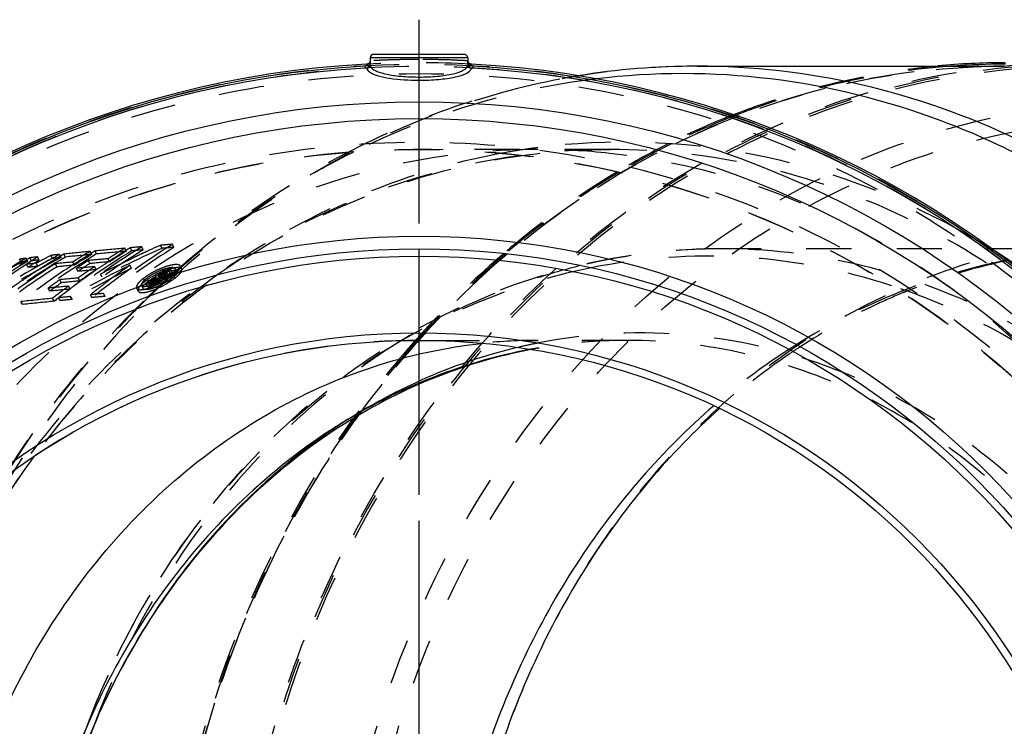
# Model space of a CAD drawing. Header units: millimetres. Extents: x 319 to 681, y 354 to 646.
# Tile 7 of 8: x 402 to 544, y 544 to 646. Entities that reach past the tile are written whole.
import ezdxf

# ---------------------------------------------------------------- set-up
doc = ezdxf.new("R2010")
doc.units = ezdxf.units.MM
doc.header["$LTSCALE"] = 65.185185
doc.linetypes.add('CENTER', pattern=[0.6, 0.375, -0.075, 0.075, -0.075])
doc.linetypes.add('HIDDEN', pattern=[0.2, 0.1, -0.1])
for name, color, linetype in [('FLAECHEN', 7, 'CONTINUOUS'), ('KOERPER', 7, 'CONTINUOUS'), ('KONST.EL_MIT_GEO', 7, 'CONTINUOUS'), ('L1', 7, 'CONTINUOUS')]:
    doc.layers.add(name, color=color, linetype=linetype)

msp = doc.modelspace()

# ---------------------------------------------------------------- linework, layer by layer
at = {"layer": 'FLAECHEN', "color": 2, "linetype": 'CENTER'}
msp.add_line((459.79, 499.4), (459.79, 604.9), dxfattribs=at)
at = {"layer": 'KOERPER', "color": 7, "linetype": 'Continuous'}
for p, q in [((452.76, 640.63), (452.74, 640.17)), ((466.81, 640.63), (466.84, 640.17)), ((499.86, 639.4), (544.14, 639.4)), ((544.12, 639.9), (544.29, 639.9))]:
    msp.add_line(p, q, dxfattribs=at)
at = {"layer": 'KOERPER', "color": 2, "linetype": 'CENTER'}
msp.add_line((459.79, 499.4), (459.79, 639.27), dxfattribs=at)
at = {"layer": 'KOERPER', "color": 8, "linetype": 'HIDDEN'}
for p, q in [((487.33, 627.4), (459.79, 627.4)), ((459.27, 599.91), (459.5, 600.17)), ((489.79, 599.9), (476.94, 599.9))]:
    msp.add_line(p, q, dxfattribs=at)
at = {"layer": 'KOERPER', "color": 7, "linetype": 'Continuous'}
msp.add_arc((544.3, 534.35), 105.55, 90.094, 95.2965, dxfattribs=at)
at = {"layer": 'KOERPER', "color": 8, "linetype": 'HIDDEN'}
for centre, radius, start, end in [((546.28, 527.68), 112.54, 111.8453, 116.6662), ((545.65, 529.2), 110.9, 111.4743, 111.8337), ((459.79, 499.4), 128, 180, 121.0428), ((476.93, 531.22), 96.18, 83.8367, 89.9971), ((547.49, 525.26), 115.25, 116.6651, 120.8956), ((550.65, 520.28), 121.14, 120.966, 130.462), ((555.29, 514.9), 128.24, 130.4819, 137.1656), ((557.55, 512.77), 131.34, 137.1527, 138.2869), ((459.79, 499.4), 100.5, 89.9999, 270), ((560.78, 510.01), 135.6, 138.4725, 144.2473), ((476.95, 524.36), 75.54, 90.0072, 96.013), ((562.94, 508.42), 138.28, 144.2365, 144.5083)]:
    msp.add_arc(centre, radius, start, end, dxfattribs=at)
for points, knots in [([(505.05, 632.39), (507.43, 633.33), (516.98, 636.71), (527.01, 638.75), (534.55, 639.45)], [0, 0, 0, 0, 0.251966, 1, 1, 1, 1]), ([(476.94, 627.4), (469.68, 627.4), (455.03, 625.73), (434.02, 618.32), (414.7, 606.32), (397.83, 590.24), (384.03, 570.71), (373.79, 548.49), (367.5, 524.42), (366.09, 507.75), (366.09, 499.4)], [0, 0, 0, 0, 0.116061, 0.233554, 0.353645, 0.477048, 0.603941, 0.733974, 0.866355, 1, 1, 1, 1]), ([(587.69, 504.9), (587.4, 512.52), (585.66, 527.67), (579.58, 549.53), (570.22, 569.81), (557.87, 587.87), (542.91, 603.12), (525.8, 615.06), (507.09, 623.29), (493.87, 626.13), (487.26, 626.84)], [0, 0, 0, 0, 0.133179, 0.265042, 0.394727, 0.521571, 0.645249, 0.765829, 0.883794, 1, 1, 1, 1]), ([(462.01, 599.88), (463.13, 599.88), (468.1, 599.91), (473.08, 599.9), (476.94, 599.9)], [0, 0, 0, 0, 0.224994, 1, 1, 1, 1]), ([(422.61, 499.4), (422.61, 515.39), (427.29, 547.12), (441.33, 576.04), (450.36, 588.71)], [0, 0, 0, 0, 0.506943, 1, 1, 1, 1])]:
    msp.add_open_spline(points, degree=3, knots=knots, dxfattribs=at)
at = {"layer": 'KOERPER', "color": 7, "linetype": 'Continuous'}
msp.add_open_spline([(389.9, 499.4), (389.9, 511.67), (392.85, 530.16), (402.45, 552.47), (412.15, 567.37), (424.08, 579.96), (437.84, 589.83), (452.96, 596.61), (463.67, 598.92), (469.03, 599.48)], degree=3, knots=[0, 0, 0, 0, 0.26437, 0.39433, 0.521441, 0.645309, 0.765965, 0.883889, 1, 1, 1, 1], dxfattribs=at)
at = {"layer": 'KONST.EL_MIT_GEO', "color": 7, "linetype": 'Continuous'}
for p, q in [((452.76, 640.17), (452.72, 639.55)), ((452.74, 640.17), (452.76, 640.17)), ((452.76, 640.63), (466.81, 640.63)), ((466.31, 641.1), (453.26, 641.1)), ((466.86, 639.55), (466.82, 640.17)), ((466.82, 640.17), (466.84, 640.17)), ((452.23, 639.7), (452.23, 639.58)), ((452.23, 639.58), (452.71, 639.55)), ((452.35, 639.71), (452.27, 639.7)), ((466.87, 639.55), (466.86, 639.55)), ((467.35, 639.58), (466.87, 639.55)), ((467.15, 639.74), (467.07, 639.78)), ((467.35, 639.58), (467.35, 639.7)), ((544.29, 639.7), (544.14, 639.7)), ((412.97, 544.5), (412.9, 544.3))]:
    msp.add_line(p, q, dxfattribs=at)
at = {"layer": 'KONST.EL_MIT_GEO', "color": 8, "linetype": 'HIDDEN'}
for p, q in [((417.6, 612.73), (417.39, 613.17)), ((418.4, 612.8), (418.19, 613.24)), ((420.03, 612.94), (419.82, 613.38)), ((422.71, 613.16), (422.51, 613.6)), ((424.47, 613.3), (424.27, 613.74)), ((561.23, 613.1), (503.36, 613.1)), ((402.45, 611.17), (402.21, 611.61)), ((403.42, 611.29), (403.18, 611.73)), ((403.93, 611.36), (403.69, 611.79)), ((405.04, 611.49), (404.8, 611.93)), ((406.95, 611.7), (406.72, 612.14)), ((408.22, 611.84), (407.99, 612.28)), ((408.84, 611.9), (408.61, 612.34)), ((412.62, 612.28), (412.4, 612.72)), ((413.33, 612.34), (413.11, 612.78)), ((415.2, 611.22), (414.98, 611.66)), ((403.37, 610.87), (403.21, 610.85)), ((403.45, 610.42), (403.21, 610.85)), ((404.62, 611.01), (404.3, 610.98)), ((404.86, 611.14), (404.62, 611.01)), ((404.86, 610.58), (404.62, 611.01)), ((405.09, 611.27), (404.86, 611.14)), ((407.61, 610.49), (407.38, 610.93)), ((410.15, 610.75), (409.92, 611.18)), ((410.64, 609.84), (410.41, 610.28)), ((412.35, 610.96), (412.12, 611.4)), ((413.25, 610.09), (413.02, 610.52)), ((413.5, 610.21), (413.28, 610.05)), ((418.35, 610.3), (418.13, 610.73)), ((424.86, 609.83), (424.64, 610.26)), ((425.36, 610.46), (425.44, 610.53)), ((425.59, 610.19), (425.37, 610.62)), ((425.54, 610.43), (425.45, 610.35)), ((483.17, 610.68), (483.09, 610.67)), ((410.9, 608.46), (410.66, 608.89)), ((414.11, 609.02), (413.88, 609.45)), ((420.3, 608.4), (420.07, 608.83)), ((420.79, 608.45), (420.57, 608.88)), ((421.87, 608.9), (422.04, 608.91)), ((422.1, 608.47), (421.87, 608.9)), ((422.25, 608.37), (422.03, 608.79)), ((422.26, 608.49), (422.04, 608.91)), ((422.32, 608.47), (422.1, 608.9)), ((422.39, 609.19), (422.23, 609.17)), ((422.45, 608.74), (422.23, 609.17)), ((422.59, 608.41), (422.36, 608.83)), ((422.54, 609.28), (422.39, 609.19)), ((422.62, 608.76), (422.39, 609.19)), ((422.62, 608.76), (422.45, 608.74)), ((422.68, 609.38), (422.54, 609.28)), ((422.81, 608.71), (422.59, 609.13)), ((423.05, 609.96), (422.98, 609.95)), ((423.2, 609.52), (422.98, 609.95)), ((423.3, 609.99), (423.05, 609.96)), ((423.52, 609.56), (423.2, 609.52)), ((423.38, 609.83), (423.26, 609.75)), ((423.52, 609.56), (423.3, 609.99)), ((424.03, 610.07), (423.69, 610.03)), ((423.91, 609.6), (423.69, 610.03)), ((423.81, 609.07), (423.95, 609.2)), ((423.98, 609.05), (423.86, 608.95)), ((424.12, 608.82), (423.89, 609.25)), ((424.25, 609.64), (423.91, 609.6)), ((423.95, 609.2), (424, 609.25)), ((424.03, 609.1), (423.98, 609.05)), ((424, 609.25), (424.13, 609.37)), ((424.25, 609.64), (424.03, 610.07)), ((424.13, 609.37), (424.23, 609.46)), ((424.23, 609.46), (424.33, 609.55)), ((424.42, 609.45), (424.3, 609.34)), ((424.33, 609.55), (424.41, 609.61)), ((424.63, 608.88), (424.4, 609.31)), ((424.51, 609.52), (424.42, 609.45)), ((406.57, 607), (406.33, 607.42)), ((408.25, 608.21), (408.01, 608.63)), ((409.53, 607.29), (409.29, 607.71)), ((419.08, 607.41), (419.32, 606.99)), ((419.81, 607.8), (420.04, 607.37)), ((420.55, 608.08), (420.47, 608.02)), ((420.7, 607.59), (420.47, 608.02)), ((420.62, 608.14), (420.55, 608.08)), ((420.75, 608.24), (420.62, 608.14)), ((421.2, 607.65), (420.97, 608.07)), ((421.33, 608.36), (421.16, 608.34)), ((421.39, 607.91), (421.16, 608.34)), ((421.56, 607.93), (421.33, 608.36)), ((421.56, 607.93), (421.39, 607.91)), ((421.75, 608.58), (421.67, 608.52)), ((421.9, 608.09), (421.67, 608.52)), ((422.23, 608.13), (422.01, 608.55)), ((422.03, 607.43), (422.12, 607.51)), ((422.1, 608.47), (422.26, 608.49)), ((422.12, 607.51), (422.3, 607.68)), ((422.3, 607.68), (422.39, 607.76)), ((422.39, 607.76), (422.62, 607.98)), ((422.62, 607.98), (422.72, 608.07)), ((423.02, 608.35), (423.11, 608.43)), ((407.24, 605.54), (406.98, 605.96)), ((408.09, 605.63), (407.83, 606.04)), ((409.83, 605.8), (409.58, 606.21)), ((412.69, 606.07), (412.44, 606.48)), ((414.56, 606.24), (414.32, 606.66)), ((420.71, 606.16), (420.76, 606.22)), ((421.15, 606.42), (420.99, 606.28)), ((402.68, 605.07), (402.42, 605.49)), ((459.49, 599.88), (459.43, 599.81)), ((459.64, 600.04), (459.49, 599.88)), ((489.79, 599.9), (489.79, 599.9))]:
    msp.add_line(p, q, dxfattribs=at)
at = {"layer": 'KONST.EL_MIT_GEO', "color": 7, "linetype": 'Continuous'}
for points in [[(452.72, 640.04), (452.68, 639.96), (452.63, 639.89), (452.58, 639.83), (452.51, 639.78), (452.43, 639.74), (452.35, 639.71)], [(467.07, 639.78), (467, 639.83), (466.94, 639.89), (466.9, 639.96), (466.86, 640.04)], [(467.31, 639.7), (467.23, 639.71), (467.15, 639.74)]]:
    msp.add_lwpolyline(points, dxfattribs=at)
at = {"layer": 'KONST.EL_MIT_GEO', "color": 8, "linetype": 'HIDDEN'}
for points in [[(452.74, 640.17), (452.74, 640.12), (452.72, 640.04)], [(466.86, 640.04), (466.84, 640.12), (466.84, 640.17)]]:
    msp.add_lwpolyline(points, dxfattribs=at)
for radius in [140.3, 140, 138.93, 129.07, 128]:
    msp.add_circle((459.79, 499.4), radius, dxfattribs=at)
at = {"layer": 'KONST.EL_MIT_GEO', "color": 7, "linetype": 'Continuous'}
for radius in [134.87, 132.45, 115.5, 113.7, 112.63, 101.57, 100.5]:
    msp.add_circle((459.79, 499.4), radius, dxfattribs=at)
for centre, radius, start, end in [((453.26, 640.6), 0.5, 89.9988, 176.9999), ((466.31, 640.6), 0.5, 3.0001, 90.0012), ((459.79, 499.4), 140.5, 93.0835, 180), ((459.79, 499.4), 140.23, 93.1557, 86.8444), ((459.79, 499.4), 139.94, 93.155, 86.845), ((452.24, 640.22), 0.518, 284.4773, 293.1194), ((467.34, 640.22), 0.52, 249.0996, 257.965), ((467.34, 640.19), 0.495, 257.9158, 266.8813), ((459.79, 499.4), 140.5, 0, 86.9165), ((499.89, 531.94), 107.46, 90.0129, 99.2355), ((544.29, 534.34), 105.35, 90.0822, 94.0688)]:
    msp.add_arc(centre, radius, start, end, dxfattribs=at)
at = {"layer": 'KONST.EL_MIT_GEO', "color": 8, "linetype": 'HIDDEN'}
for centre, radius, start, end in [((459.79, 499.4), 140.5, 86.9315, 93.0685), ((499.94, 531.54), 107.86, 99.2329, 100.049), ((497.92, 533.46), 104.87, 96.9299, 97.8146), ((546.19, 527.84), 112.16, 111.7311, 116.486), ((545.68, 529.07), 110.83, 111.3619, 111.7208), ((489.42, 530.74), 97.73, 98.3723, 100.457), ((489.39, 530.94), 97.53, 97.3514, 98.3719), ((547.51, 525.19), 115.12, 116.4877, 120.7916), ((485.88, 522.28), 106.88, 57.8225, 61.195), ((476.01, -58.51), 674.24, 94.98745, 95.35258), ((473.87, 525.25), 103.38, 121.5206, 125.4712), ((495.72, 450.48), 178.31, 114.1695, 117.2364), ((477.28, 528.82), 100.11, 121.9729, 128.9684), ((477.27, 528.73), 99.7, 121.9772, 128.9735), ((472.08, 523.23), 105.26, 121.3009, 122.849), ((472.37, 524.37), 104.09, 121.3684, 121.7836), ((488.69, -203.89), 820.17, 94.81646, 94.93099), ((495.53, 450.97), 178.27, 114.1815, 114.8616), ((503.41, 527.1), 86, 90.0329, 103.6117), ((464.67, 506.77), 121.64, 120.3633, 126.7818), ((475.56, 483.8), 145.16, 117.7414, 123.649), ((475.59, 483.72), 144.75, 117.7385, 123.6406), ((467.55, 512.82), 115.17, 120.6506, 127.22), ((425.09, 434.17), 178.9, 97.0331, 97.3479), ((470.16, 517.64), 110.45, 120.967, 127.6616), ((453.86, 537.69), 88.98, 123.4597, 124.6958), ((453.78, 535.18), 91.54, 123.1768, 123.4766), ((431.23, 383.83), 229.62, 96.6096, 96.8893), ((473.81, 484.98), 143.28, 117.8151, 118.7638), ((473.81, 485.01), 143.74, 117.8199, 118.558), ((443.69, 272.87), 341.28, 96.0045, 96.2188), ((443.83, 272.51), 341.19, 95.9917, 96.2056), ((467.06, 513.69), 114.67, 120.9348, 121.3758), ((473.16, 523.03), 105.15, 121.3823, 128.2315), ((466.97, 513.83), 114.5, 120.6418, 120.9348), ((457.41, 139.53), 475.32, 95.4331, 95.8919), ((457.52, 139.15), 475.26, 95.4212, 95.8792), ((469.23, 517.78), 110.65, 120.9034, 122.4155), ((469.78, 518.32), 110.16, 121.705, 122.8508), ((469.23, 517.72), 110.21, 120.9062, 122.4183), ((469.58, 518.65), 109.77, 121.3061, 121.7046), ((475.33, -57.47), 671.85, 95.15304, 95.39789), ((469.48, 518.82), 109.58, 120.9558, 121.3061), ((476.09, -58.94), 674.21, 94.97625, 95.34078), ((495.98, 450.02), 179.32, 115.5425, 117.248), ((473.87, 525.17), 102.96, 121.5244, 125.4752), ((472.77, 523.74), 104.83, 122.1364, 123.6641), ((472.08, 523.15), 104.84, 121.3043, 122.8526), ((472.49, 524.18), 104.3, 121.7836, 122.1354), ((488.74, -204.37), 820.19, 94.80555, 94.91989), ((495.78, 450.44), 178.86, 115.2017, 115.542), ((495.71, 450.59), 178.7, 114.9931, 115.2017), ((495.66, 450.69), 178.58, 114.8615, 114.993), ((554.32, 515.88), 126.68, 130.3548, 136.9699), ((464.07, 505.81), 122.06, 120.323, 126.7262), ((464.62, 506.82), 121.08, 120.3625, 126.7854), ((453.2, 535.99), 90.04, 123.1753, 130.8635), ((468.68, 513.7), 114.94, 122.2316, 127.3223), ((468.68, 513.66), 114.48, 122.234, 127.3248), ((453.62, 535.43), 91.24, 124.0227, 124.2725), ((467.6, 512.83), 115.67, 122.6777, 124.3242), ((470.65, 517.02), 111.72, 122.8605, 127.6403), ((425.27, 433.83), 178.81, 97.0188, 97.3332), ((453.7, 535.3), 91.39, 123.4766, 124.0226), ((435.42, 337.01), 275.73, 96.4785, 96.6745), ((453.89, 537.6), 88.57, 123.4704, 124.7069), ((435.88, 334.08), 278.23, 96.4008, 96.6925), ((431.4, 383.49), 229.52, 96.5959, 96.8752), ((467.34, 513.24), 115.2, 122.1083, 122.6769), ((467.19, 513.46), 114.93, 121.3759, 122.1083), ((456.25, 139.62), 473.84, 95.6119, 95.9202), ((456.37, 139.25), 473.76, 95.5997, 95.9075), ((498.46, 448.34), 181.18, 116.3193, 119.38), ((498.41, 448.36), 180.64, 116.3052, 119.3644), ((470.77, 519.69), 108.86, 122.5992, 123.6793), ((475.59, -64.65), 678.07, 95.29381, 95.5161), ((470.77, 519.61), 108.44, 122.5991, 123.6793), ((472.73, 521.73), 106.99, 123.917, 125.4547), ((475.41, -57.88), 671.81, 95.14159, 95.38603), ((476.56, 526.44), 102.08, 124.7661, 128.7378), ((473.11, 523.22), 105.45, 123.6634, 124.4242), ((476.21, 527.03), 101.88, 124.7552, 126.9706), ((427.08, 599.34), 11.79, 111.6019, 113.7886), ((426.77, 600.12), 10.95, 109.3035, 111.6141), ((426.3, 601.48), 9.52, 106.8491, 109.3188), ((508.47, 515.86), 125.92, 131.3025, 131.6088), ((506.67, 517.01), 123.72, 131.0279, 131.3352), ((561.66, 525.38), 87.76, 101.6989, 111.3255), ((561.75, 528.71), 84.44, 102.1665, 111.989), ((561.38, 526.63), 86.48, 101.2405, 101.6856), ((561.42, 530.12), 83, 101.6839, 102.1501), ((472.43, -38.26), 650.09, 95.45174, 95.68709), ((473.65, 522.44), 106.4, 124.5706, 126.6953), ((475.67, -65.05), 678.02, 95.28214, 95.50408), ((472.72, 521.66), 106.57, 123.9205, 125.4583), ((424, 603.72), 6.44, 127.5717, 129.4167), ((481.12, 532.06), 96.73, 126.7859, 128.6543), ((481.54, 532.16), 97.21, 127.865, 128.3984), ((481.23, 532.02), 97.3, 127.8137, 128.021), ((427.45, 598.53), 12.68, 115.9021, 118.024), ((481.13, 532.15), 97.14, 127.6061, 127.8137), ((481.73, 532.43), 96.93, 128.0199, 128.2276), ((480.94, 532.4), 96.82, 126.9823, 127.6063), ((427.33, 598.78), 12.41, 113.7905, 115.9137), ((481.95, 532.67), 96.7, 128.0409, 128.308), ((481.09, 532.73), 96.47, 126.7954, 127.5982), ((481.07, 532.65), 96.05, 126.8055, 127.6085), ((492.37, 503.39), 126.7, 122.6444, 123.421), ((492.14, 503.02), 126.55, 122.6258, 123.3224), ((492.18, 503.06), 127.02, 122.8643, 123.174), ((480.75, 532.66), 96.5, 126.7736, 126.9821), ((492.35, 503.3), 126.28, 122.6384, 123.4146), ((509.01, 515.26), 126.73, 132.2463, 132.6737), ((507.21, 516.4), 124.54, 132.0076, 132.4414), ((491.97, 503.4), 126.62, 122.6316, 122.796), ((419.84, 614.48), 6.61, 305.1383, 307.7764), ((420.79, 613.25), 5.06, 307.7777, 310.9152), ((507, 516.64), 124.23, 131.736, 131.9029), ((508.63, 515.69), 126.15, 131.6088, 131.8797), ((506.82, 516.84), 123.95, 131.3352, 131.6065), ((467.99, 512.26), 116.37, 124.3241, 125.7507), ((471.53, 518.58), 110.2, 125.1985, 126.2751), ((473.65, -55.3), 666.13, 95.54431, 95.8003), ((471.52, 518.5), 109.77, 125.1985, 126.2751), ((473.82, 520.73), 108.31, 126.5703, 128.103), ((472.52, -38.63), 650.02, 95.43984, 95.67481), ((474.12, 521.81), 107.18, 126.6933, 127.0702), ((477.01, 525.96), 103.21, 126.9699, 128.7269), ((423.68, 604.12), 5.93, 129.4299, 130.2489), ((402.14, 772.67), 165.67, 276.3527, 276.5274), ((402.39, 772.57), 165.99, 276.3319, 276.5062), ((481.39, 531.82), 97.55, 128.0211, 128.4351), ((419.43, 613.28), 5.74, 285.2079, 288.1364), ((418.98, 614.69), 7.22, 288.1094, 290.6274), ((481.51, 532.08), 96.78, 127.8754, 128.4089), ((509.57, 514.66), 127.55, 133.3372, 133.6663), ((418.56, 615.81), 8.41, 290.6122, 292.9423), ((507.71, 515.86), 125.29, 132.6622, 133.4192), ((418.25, 616.55), 9.21, 292.9301, 295.1044), ((481.72, 532.34), 96.53, 128.0307, 128.2976), ((417.85, 617.38), 10.13, 295.1215, 298.0621), ((481.93, 532.59), 96.28, 128.0519, 128.3191), ((417.62, 617.82), 10.63, 298.0348, 298.8732), ((509.21, 515.04), 127.02, 132.7318, 132.9169), ((507.38, 516.22), 124.79, 132.4414, 132.6618), ((466.45, 8.81), 600.1, 95.68698, 96.12514), ((473.74, -55.66), 666.05, 95.53229, 95.78787), ((473.81, 520.66), 107.88, 126.5739, 128.1067), ((474.47, 521.35), 107.76, 127.4453, 128.1951), ((483.3, -159.15), 768.9, 95.50215, 95.63266), ((474.26, 521.63), 107.42, 127.0702, 127.4451), ((499.95, -335.04), 945.58, 95.19526, 95.30971), ((499.99, -335.43), 945.54, 95.18385, 95.29811), ((509.86, 514.36), 127.97, 133.9504, 134.1254), ((509.74, 514.48), 127.79, 133.6663, 133.9504), ((508.1, 515.45), 125.84, 133.4189, 133.7047), ((563.17, 521.5), 91.92, 111.6707, 122.2392), ((562.29, 523.6), 89.65, 111.2862, 111.6455), ((562.62, 526.34), 86.96, 111.9347, 112.3892), ((466.56, 8.48), 600, 95.67475, 96.11221), ((483.38, -159.5), 768.83, 95.49023, 95.62052), ((557.57, 512.72), 131.22, 136.9285, 138.2774), ((559.82, 510.75), 134.2, 138.419, 144.1128), ((506.79, 518.91), 94.91, 121.4779, 121.7106), ((491.99, 523.42), 77.57, 101.6536, 103.3494), ((489.8, 524.16), 75.74, 90.0141, 100.5801), ((491.95, 523.61), 77.37, 101.135, 101.6531), ((489.81, 526.07), 73.83, 90.0207, 99.9073), ((565.04, 518.31), 95.62, 122.1661, 123.4191), ((565.88, 520.28), 93.86, 123.0683, 124.1846), ((489.88, 525.63), 74.28, 100.586, 100.8245), ((489.87, 525.68), 74.23, 99.902, 100.586), ((566.4, 516.29), 98.06, 123.4335, 130.8433), ((567.43, 518.06), 96.57, 124.202, 131.7815), ((562.75, 508.53), 137.88, 144.0818, 144.331)]:
    msp.add_arc(centre, radius, start, end, dxfattribs=at)
at = {"layer": 'KONST.EL_MIT_GEO', "color": 7, "linetype": 'Continuous'}
for points in [[(452.7, 639.99), (452.67, 639.93), (452.63, 639.87), (452.58, 639.83)], [(452.76, 640.17), (452.75, 640.11), (452.73, 640.05), (452.7, 639.99)], [(467, 639.83), (466.9, 639.91), (466.84, 640.04), (466.82, 640.17)], [(452.23, 639.58), (452.22, 639.51), (452.14, 639.42), (452.07, 639.42)], [(452.37, 639.71), (452.33, 639.71), (452.3, 639.7), (452.27, 639.7)], [(452.58, 639.83), (452.54, 639.79), (452.49, 639.76), (452.44, 639.74)], [(452.72, 639.55), (452.74, 639.46), (452.78, 639.37), (452.83, 639.29)], [(452.83, 639.29), (452.89, 639.21), (452.97, 639.13), (453.05, 639.06)], [(467.16, 639.73), (467.1, 639.75), (467.05, 639.79), (467, 639.83)], [(467.35, 639.58), (467.3, 639.57), (467.25, 639.56), (467.21, 639.54)], [(467.35, 639.58), (467.36, 639.51), (467.43, 639.42), (467.51, 639.42)]]:
    msp.add_open_spline(points, degree=3, dxfattribs=at)
at = {"layer": 'KONST.EL_MIT_GEO', "color": 8, "linetype": 'HIDDEN'}
for points, knots in [([(459.79, 640.37), (458.89, 640.37), (457.23, 640.35), (455.28, 640.3), (454.01, 640.24), (453.36, 640.21), (452.97, 640.18), (452.79, 640.18), (452.74, 640.17)], [0, 0, 0, 0, 0.382305, 0.706606, 0.831075, 0.923657, 0.980729, 1, 1, 1, 1]), ([(466.84, 640.17), (466.66, 640.19), (465.97, 640.21), (464.52, 640.3), (462.35, 640.35), (460.69, 640.37), (459.79, 640.37)], [0, 0, 0, 0, 0.076386, 0.293444, 0.617724, 1, 1, 1, 1]), ([(499.86, 639.4), (491.93, 639.4), (475.9, 637.57), (452.92, 629.46), (431.79, 616.35), (413.34, 598.76), (398.24, 577.4), (387.05, 553.09), (380.16, 526.76), (378.62, 508.54), (378.62, 499.4)], [0, 0, 0, 0, 0.116062, 0.233554, 0.353645, 0.477049, 0.603942, 0.733975, 0.866355, 1, 1, 1, 1]), ([(544.14, 639.4), (536.2, 639.4), (520.18, 637.57), (497.2, 629.46), (476.07, 616.35), (457.62, 598.76), (442.52, 577.4), (431.32, 553.09), (424.44, 526.76), (422.9, 508.54), (422.9, 499.4)], [0, 0, 0, 0, 0.116061, 0.233554, 0.353645, 0.477049, 0.603941, 0.733974, 0.866355, 1, 1, 1, 1]), ([(422.94, 499.4), (422.94, 508.54), (424.48, 526.77), (431.36, 553.09), (442.56, 577.41), (457.65, 598.76), (476.1, 616.35), (497.22, 629.47), (520.19, 637.57), (536.21, 639.4), (544.14, 639.4)], [0, 0, 0, 0, 0.133685, 0.266101, 0.396159, 0.523063, 0.646462, 0.766531, 0.883985, 1, 1, 1, 1]), ([(547.6, 639.42), (539.79, 638.92), (524.11, 636.14), (501.89, 626.88), (481.66, 612.88), (464.17, 594.7), (450.05, 573.02), (436.3, 540.41), (429.9, 495.52), (438.41, 451.01), (453.71, 419.28), (468.85, 398.52), (487.19, 381.47), (508.07, 368.78), (530.72, 360.94), (554.29, 358.29), (577.86, 360.94), (600.51, 368.78), (621.39, 381.47), (639.73, 398.52), (654.87, 419.28), (670.17, 451.01), (678.68, 495.52), (672.27, 540.41), (658.53, 573.02), (644.41, 594.7), (626.92, 612.88), (606.69, 626.88), (584.46, 636.14), (568.79, 638.92), (560.97, 639.42)], [0, 0, 0, 0, 0.029069, 0.058572, 0.088768, 0.1198, 0.151681, 0.184303, 0.250644, 0.316811, 0.349238, 0.380883, 0.411669, 0.441648, 0.470997, 0.5, 0.529003, 0.558352, 0.588331, 0.619117, 0.650762, 0.68319, 0.749357, 0.815697, 0.848319, 0.8802, 0.911232, 0.941428, 0.970931, 1, 1, 1, 1]), ([(432.61, 499.4), (432.61, 508.26), (434.06, 525.93), (440.51, 551.52), (451.02, 575.28), (465.22, 596.36), (482.64, 614.01), (502.68, 627.57), (524.61, 636.53), (540.05, 639.22), (547.74, 639.7)], [0, 0, 0, 0, 0.13331, 0.265439, 0.395373, 0.52234, 0.645962, 0.766327, 0.883999, 1, 1, 1, 1]), ([(547.73, 639.13), (540.07, 638.64), (524.71, 635.95), (502.89, 627), (482.96, 613.48), (465.63, 595.9), (451.5, 574.91), (441.06, 551.26), (434.65, 525.79), (433.21, 508.21), (433.21, 499.4)], [0, 0, 0, 0, 0.116012, 0.233704, 0.354088, 0.47773, 0.604714, 0.734648, 0.866752, 1, 1, 1, 1]), ([(536.82, 639.43), (531.45, 639.05), (520.72, 637.46), (510.36, 634.26), (505.31, 632.28)], [0, 0, 0, 0, 0.497944, 1, 1, 1, 1]), ([(449.39, 626.94), (454.39, 629.53), (464.73, 633.96), (475.63, 636.78), (481.12, 637.75)], [0, 0, 0, 0, 0.502505, 1, 1, 1, 1]), ([(483.66, 637.36), (477.92, 636.57), (466.49, 634.02), (455.62, 629.65), (450.37, 627.05)], [0, 0, 0, 0, 0.497084, 1, 1, 1, 1]), ([(447.06, 499.4), (447.06, 510.88), (449.59, 533.75), (460.79, 565.91), (478.7, 593.86), (502.28, 615.76), (530.05, 630.07), (560.2, 635.71), (590.58, 632.25), (609.37, 624.13), (618.07, 618.86)], [0, 0, 0, 0, 0.135517, 0.268892, 0.39846, 0.523433, 0.644188, 0.762278, 0.880064, 1, 1, 1, 1]), ([(450.08, 499.4), (450.08, 516.54), (455.77, 550.51), (476.86, 587.63), (500.39, 610.04), (520.38, 622.45), (542.13, 630.12), (564.79, 632.72), (587.45, 630.12), (609.2, 622.45), (629.19, 610.04), (652.72, 587.63), (673.81, 550.51), (679.5, 516.54), (679.5, 499.4)], [0, 0, 0, 0, 0.132798, 0.260981, 0.322811, 0.382981, 0.441849, 0.5, 0.558151, 0.617019, 0.677189, 0.739019, 0.867202, 1, 1, 1, 1]), ([(537.38, 615.94), (528.2, 620.98), (508.34, 628.33), (487.15, 628.99), (476.91, 627.67)], [0, 0, 0, 0, 0.50368, 1, 1, 1, 1]), ([(487.33, 627.4), (480.07, 627.4), (465.42, 625.73), (444.41, 618.31), (425.09, 606.32), (408.22, 590.24), (394.41, 570.71), (384.18, 548.49), (377.89, 524.42), (376.47, 507.75), (376.47, 499.4)], [0, 0, 0, 0, 0.116062, 0.233554, 0.353645, 0.477049, 0.603942, 0.733976, 0.866355, 1, 1, 1, 1]), ([(377.55, 500.24), (377.6, 508.59), (379.09, 525.24), (385.46, 549.25), (395.72, 571.38), (409.46, 590.75), (426.17, 606.66), (445.21, 618.48), (465.85, 625.76), (480.22, 627.4), (487.33, 627.4)], [0, 0, 0, 0, 0.134872, 0.268296, 0.39907, 0.526289, 0.649524, 0.768936, 0.885305, 1, 1, 1, 1]), ([(598.18, 499.4), (598.18, 507.75), (596.76, 524.41), (590.48, 548.47), (580.25, 570.69), (566.45, 590.22), (549.57, 606.31), (530.25, 618.31), (509.24, 625.72), (494.58, 627.4), (487.33, 627.4)], [0, 0, 0, 0, 0.133572, 0.265909, 0.395921, 0.522822, 0.646256, 0.766382, 0.883907, 1, 1, 1, 1]), ([(425.44, 610.53), (427.29, 612.15), (434.75, 618.32), (442.96, 623.61), (449.39, 626.94)], [0, 0, 0, 0, 0.25274, 1, 1, 1, 1]), ([(450.37, 627.05), (448.16, 625.95), (439.37, 621.23), (431.21, 615.35), (425.54, 610.43)], [0, 0, 0, 0, 0.247337, 1, 1, 1, 1]), ([(471.68, 626.85), (464.43, 625.52), (450.04, 621.13), (436.95, 613.73), (430.81, 609.37)], [0, 0, 0, 0, 0.494924, 1, 1, 1, 1]), ([(488.58, 624.08), (487.15, 623.23), (481.49, 619.69), (476.12, 615.67), (472.29, 612.42)], [0, 0, 0, 0, 0.248111, 1, 1, 1, 1]), ([(664.82, 499.4), (664.82, 512.66), (660.9, 538.96), (646.39, 568.58), (629.91, 587.83), (615.68, 599.51), (599.89, 608.18), (583.02, 613.56), (565.58, 615.48), (548.11, 613.88), (531.16, 608.8), (515.26, 600.42), (500.87, 589), (488.43, 574.9), (478.3, 558.57), (473.32, 546.6), (471.28, 540.4)], [0, 0, 0, 0, 0.134044, 0.264358, 0.32756, 0.389206, 0.449443, 0.508605, 0.567173, 0.625715, 0.684803, 0.744928, 0.806438, 0.869499, 0.934086, 1, 1, 1, 1]), ([(503.36, 613.1), (496.9, 613.1), (483.87, 611.64), (465.19, 605.2), (448.01, 594.78), (432.98, 580.83), (420.63, 563.91), (411.37, 544.66), (405.51, 523.79), (404, 509.3), (403.85, 502.03)], [0, 0, 0, 0, 0.117613, 0.236349, 0.357171, 0.480699, 0.607149, 0.736302, 0.867543, 1, 1, 1, 1]), ([(601.83, 499.4), (601.83, 506.82), (600.57, 521.61), (594.99, 542.98), (585.9, 562.72), (573.65, 580.07), (558.66, 594.36), (541.5, 605.02), (522.83, 611.61), (509.81, 613.1), (503.36, 613.1)], [0, 0, 0, 0, 0.13357, 0.265901, 0.395899, 0.522787, 0.646219, 0.766355, 0.883893, 1, 1, 1, 1]), ([(527.92, 607.77), (520.98, 610.04), (506.48, 612.84), (491.75, 611.79), (484.61, 610.36)], [0, 0, 0, 0, 0.50095, 1, 1, 1, 1]), ([(425.59, 610.19), (425.54, 610.27), (425.3, 610.4), (424.84, 610.39), (424.21, 610.29), (423.14, 609.97), (421.78, 609.38), (420.75, 608.75), (420.3, 608.4)], [0, 0, 0, 0, 0.0485, 0.125964, 0.237403, 0.379028, 0.705266, 1, 1, 1, 1]), ([(420.57, 608.88), (420.94, 609.17), (421.77, 609.66), (422.82, 610.12), (423.64, 610.35), (424.13, 610.44), (424.56, 610.42), (424.64, 610.26)], [0, 0, 0, 0, 0.321276, 0.642297, 0.776569, 0.882613, 1, 1, 1, 1]), ([(424.25, 610.76), (424.2, 610.75), (423.96, 610.7), (423.72, 610.64), (423.54, 610.59)], [0, 0, 0, 0, 0.23081, 1, 1, 1, 1]), ([(424.64, 610.26), (424.69, 610.16), (424.52, 609.78), (424.28, 609.57), (424.11, 609.42)], [0, 0, 0, 0, 0.341906, 1, 1, 1, 1]), ([(425.03, 610.81), (424.98, 610.81), (424.72, 610.84), (424.46, 610.8), (424.25, 610.76)], [0, 0, 0, 0, 0.202249, 1, 1, 1, 1]), ([(424.4, 609.31), (424.7, 609.54), (425.1, 609.85), (425.45, 610.46), (425.37, 610.62)], [0, 0, 0, 0, 0.669176, 1, 1, 1, 1]), ([(424.63, 608.88), (424.91, 609.1), (425.3, 609.42), (425.67, 610.01), (425.59, 610.19)], [0, 0, 0, 0, 0.649767, 1, 1, 1, 1]), ([(425.37, 610.62), (425.36, 610.65), (425.28, 610.75), (425.14, 610.79), (425.03, 610.81)], [0, 0, 0, 0, 0.208047, 1, 1, 1, 1]), ([(483.09, 610.67), (480.84, 610.12), (471.83, 607.55), (463.24, 603.53), (457.23, 599.85)], [0, 0, 0, 0, 0.247843, 1, 1, 1, 1]), ([(484.61, 610.36), (479.85, 609.4), (470.39, 606.64), (461.53, 602.36), (457.27, 599.87)], [0, 0, 0, 0, 0.496443, 1, 1, 1, 1]), ([(430.81, 609.37), (425.79, 605.81), (416.23, 597.75), (408.06, 588.27), (404.32, 583.21)], [0, 0, 0, 0, 0.494374, 1, 1, 1, 1]), ([(419.08, 607.41), (419.2, 607.2), (419.77, 607.17), (420.43, 607.3), (421.49, 607.63), (422.85, 608.27), (423.91, 608.93), (424.4, 609.31)], [0, 0, 0, 0, 0.121605, 0.227897, 0.361649, 0.682148, 1, 1, 1, 1]), ([(419.32, 606.99), (419.44, 606.77), (420.05, 606.76), (420.73, 606.9), (421.83, 607.25), (423.16, 607.89), (424.18, 608.54), (424.63, 608.88)], [0, 0, 0, 0, 0.127809, 0.23989, 0.383495, 0.709631, 1, 1, 1, 1]), ([(419.81, 607.8), (419.73, 607.93), (420, 608.43), (420.33, 608.69), (420.57, 608.88)], [0, 0, 0, 0, 0.334797, 1, 1, 1, 1]), ([(424.12, 608.82), (423.78, 608.56), (423, 608.07), (421.99, 607.58), (421.14, 607.31), (420.61, 607.2), (420.13, 607.21), (420.04, 607.37)], [0, 0, 0, 0, 0.286484, 0.613111, 0.756402, 0.871257, 1, 1, 1, 1]), ([(421.49, 609.72), (421.36, 609.66), (420.87, 609.38), (420.4, 609.08), (420.07, 608.83)], [0, 0, 0, 0, 0.262525, 1, 1, 1, 1]), ([(420.79, 608.45), (421.13, 608.71), (421.92, 609.2), (423.1, 609.72), (424.06, 609.99), (424.63, 610), (424.82, 609.9), (424.86, 609.83)], [0, 0, 0, 0, 0.289924, 0.616547, 0.87156, 0.950533, 1, 1, 1, 1]), ([(422.1, 608.9), (422.1, 608.89), (422.1, 608.85), (422.06, 608.82), (422.03, 608.79)], [0, 0, 0, 0, 0.139918, 1, 1, 1, 1]), ([(422.04, 608.91), (422.05, 608.92), (422.07, 608.92), (422.09, 608.91), (422.1, 608.9)], [0, 0, 0, 0, 0.616907, 1, 1, 1, 1]), ([(422.36, 608.83), (422.43, 608.88), (422.52, 608.96), (422.6, 609.09), (422.59, 609.13)], [0, 0, 0, 0, 0.648829, 1, 1, 1, 1]), ([(423.65, 609.07), (423.58, 609.02), (423.29, 608.82), (422.99, 608.64), (422.76, 608.51)], [0, 0, 0, 0, 0.239225, 1, 1, 1, 1]), ([(424.86, 609.83), (424.93, 609.7), (424.64, 609.23), (424.34, 608.99), (424.12, 608.82)], [0, 0, 0, 0, 0.348654, 1, 1, 1, 1]), ([(419.21, 607.97), (419.17, 607.91), (419.07, 607.75), (419.02, 607.52), (419.08, 607.41)], [0, 0, 0, 0, 0.332025, 1, 1, 1, 1]), ([(419.85, 608.64), (419.78, 608.59), (419.55, 608.38), (419.33, 608.15), (419.21, 607.97)], [0, 0, 0, 0, 0.289447, 1, 1, 1, 1]), ([(420.3, 608.4), (420.14, 608.27), (419.84, 608.02), (419.45, 607.61), (419.22, 607.17), (419.32, 606.99)], [0, 0, 0, 0, 0.353058, 0.646065, 1, 1, 1, 1]), ([(419.85, 607.74), (419.84, 607.75), (419.82, 607.77), (419.81, 607.79), (419.81, 607.8)], [0, 0, 0, 0, 0.505658, 1, 1, 1, 1]), ([(420.65, 607.68), (420.49, 607.65), (420.22, 607.61), (419.92, 607.67), (419.85, 607.74)], [0, 0, 0, 0, 0.616038, 1, 1, 1, 1]), ([(420.04, 607.37), (419.96, 607.51), (420.24, 608.02), (420.56, 608.27), (420.79, 608.45)], [0, 0, 0, 0, 0.35333, 1, 1, 1, 1]), ([(420.97, 608.07), (421.15, 608.09), (421.51, 608.24), (421.84, 608.43), (422.01, 608.55)], [0, 0, 0, 0, 0.457138, 1, 1, 1, 1]), ([(421.2, 607.65), (421.39, 607.67), (421.75, 607.82), (422.08, 608.01), (422.23, 608.13)], [0, 0, 0, 0, 0.482009, 1, 1, 1, 1]), ([(421.4, 608.37), (421.38, 608.37), (421.36, 608.36), (421.34, 608.36), (421.33, 608.36)], [0, 0, 0, 0, 0.5432, 1, 1, 1, 1]), ([(421.9, 608.09), (421.82, 608.03), (421.71, 607.97), (421.58, 607.94), (421.56, 607.93)], [0, 0, 0, 0, 0.778347, 1, 1, 1, 1]), ([(422.32, 608.47), (422.33, 608.47), (422.32, 608.42), (422.28, 608.39), (422.25, 608.37)], [0, 0, 0, 0, 0.152508, 1, 1, 1, 1]), ([(422.26, 608.49), (422.28, 608.49), (422.3, 608.49), (422.32, 608.48), (422.32, 608.47)], [0, 0, 0, 0, 0.627181, 1, 1, 1, 1]), ([(422.59, 608.41), (422.65, 608.46), (422.74, 608.54), (422.82, 608.66), (422.81, 608.71)], [0, 0, 0, 0, 0.650079, 1, 1, 1, 1]), ([(598.9, 499.4), (598.9, 511.46), (595.58, 535.41), (583.23, 562.76), (569.1, 581.12), (556.8, 592.67), (543.03, 601.78), (533.02, 606.1), (527.92, 607.77)], [0, 0, 0, 0, 0.262233, 0.518116, 0.642629, 0.764319, 0.883303, 1, 1, 1, 1]), ([(399.88, 580.07), (401.35, 582.47), (407.48, 591.79), (414.74, 600.36), (420.71, 606.16)], [0, 0, 0, 0, 0.253154, 1, 1, 1, 1]), ([(420.99, 606.28), (419, 604.37), (411.18, 596.36), (404.4, 587.33), (399.97, 580.17)], [0, 0, 0, 0, 0.24684, 1, 1, 1, 1]), ([(529.49, 606.75), (528.21, 606.22), (523.1, 603.97), (518.19, 601.23), (514.67, 598.94)], [0, 0, 0, 0, 0.247533, 1, 1, 1, 1]), ([(521.15, 595.15), (514.21, 597.98), (499.49, 601.71), (484.31, 600.97), (477, 599.53)], [0, 0, 0, 0, 0.501777, 1, 1, 1, 1]), ([(457.27, 599.87), (449.39, 595.25), (434.64, 583.41), (417.83, 560.11), (406.95, 532.64), (404.13, 512.85), (403.87, 502.87)], [0, 0, 0, 0, 0.237883, 0.484935, 0.740034, 1, 1, 1, 1]), ([(456.9, 599.65), (451.99, 596.62), (442.6, 589.55), (426.2, 572.09), (417.24, 555.91), (412.97, 544.5)], [0, 0, 0, 0, 0.241807, 0.489429, 1, 1, 1, 1]), ([(576.82, 499.4), (576.82, 505.96), (575.71, 519.04), (570.77, 537.94), (562.74, 555.39), (551.9, 570.72), (538.65, 583.35), (523.48, 592.77), (506.99, 598.58), (495.48, 599.9), (489.79, 599.9)], [0, 0, 0, 0, 0.133645, 0.266023, 0.396057, 0.52295, 0.646354, 0.766446, 0.883938, 1, 1, 1, 1]), ([(579.75, 499.4), (579.75, 509.74), (577.02, 530.31), (565.08, 558.42), (549.15, 577.67), (533.79, 589.1), (525.43, 593.39), (521.15, 595.15)], [0, 0, 0, 0, 0.261659, 0.517502, 0.763556, 0.88295, 1, 1, 1, 1]), ([(450.74, 588.93), (441.64, 576.26), (427.5, 547.27), (422.79, 515.44), (422.79, 499.4)], [0, 0, 0, 0, 0.492996, 1, 1, 1, 1]), ([(404.32, 583.21), (395.7, 571.56), (382.23, 544.74), (377.63, 515.16), (377.55, 500.24)], [0, 0, 0, 0, 0.492722, 1, 1, 1, 1])]:
    msp.add_open_spline(points, degree=3, knots=knots, dxfattribs=at)
at = {"layer": 'KONST.EL_MIT_GEO', "color": 7, "linetype": 'Continuous'}
for points, knots in [([(452.09, 639.13), (452.09, 639.14), (452.09, 639.24), (452.06, 639.34), (452.08, 639.42)], [0, 0, 0, 0, 0.139239, 1, 1, 1, 1]), ([(452.25, 639.1), (452.25, 639.1), (452.2, 639.13), (452.14, 639.13), (452.09, 639.13)], [0, 0, 0, 0, 0.141829, 1, 1, 1, 1]), ([(452.25, 639.1), (452.32, 639.1), (452.45, 639.15), (452.55, 639.34), (452.43, 639.53), (452.3, 639.57), (452.23, 639.58)], [0, 0, 0, 0, 0.263852, 0.491657, 0.726291, 1, 1, 1, 1]), ([(452.25, 639.1), (452.37, 639.1), (452.61, 639.21), (452.72, 639.44), (452.72, 639.55)], [0, 0, 0, 0, 0.505404, 1, 1, 1, 1]), ([(452.25, 639.1), (452.26, 639.04), (452.36, 638.77), (452.6, 638.59), (452.79, 638.47)], [0, 0, 0, 0, 0.206509, 1, 1, 1, 1]), ([(453.05, 639.06), (453.33, 638.82), (454.18, 638.45), (455.7, 638.1), (457.64, 637.89), (459.05, 637.84), (459.79, 637.84)], [0, 0, 0, 0, 0.159441, 0.390479, 0.679249, 1, 1, 1, 1]), ([(459.79, 637.84), (460.68, 637.84), (462.33, 637.91), (464.26, 638.17), (465.53, 638.52), (466.3, 638.84), (466.8, 639.25), (466.86, 639.55)], [0, 0, 0, 0, 0.354674, 0.658631, 0.779427, 0.875837, 1, 1, 1, 1]), ([(459.79, 637.38), (460.74, 637.38), (462.49, 637.45), (464.55, 637.71), (465.91, 638.07), (466.72, 638.38), (467.27, 638.78), (467.33, 639.1)], [0, 0, 0, 0, 0.356642, 0.661978, 0.783002, 0.87913, 1, 1, 1, 1]), ([(467.33, 639.1), (467.21, 639.1), (466.97, 639.2), (466.86, 639.44), (466.86, 639.55)], [0, 0, 0, 0, 0.505355, 1, 1, 1, 1]), ([(467.21, 639.54), (467.16, 639.51), (467.08, 639.44), (467.04, 639.21), (467.22, 639.11), (467.33, 639.1)], [0, 0, 0, 0, 0.263568, 0.496894, 1, 1, 1, 1]), ([(467.33, 639.1), (467.33, 639.1), (467.38, 639.13), (467.44, 639.13), (467.49, 639.13)], [0, 0, 0, 0, 0.142082, 1, 1, 1, 1]), ([(467.5, 639.42), (467.5, 639.39), (467.5, 639.29), (467.49, 639.19), (467.49, 639.13)], [0, 0, 0, 0, 0.332758, 1, 1, 1, 1]), ([(618.18, 499.4), (618.18, 509.07), (616.43, 528.35), (608.68, 556.05), (596.11, 581.34), (579.24, 603.11), (558.76, 620.4), (535.54, 632.42), (510.62, 638.58), (493.59, 638.58), (485.27, 637.57)], [0, 0, 0, 0, 0.134235, 0.267033, 0.39718, 0.523849, 0.646776, 0.76635, 0.883592, 1, 1, 1, 1]), ([(621.1, 499.4), (621.1, 508.54), (619.56, 526.76), (612.68, 553.09), (601.48, 577.4), (586.38, 598.76), (567.93, 616.35), (546.8, 629.46), (523.82, 637.57), (507.8, 639.4), (499.86, 639.4)], [0, 0, 0, 0, 0.133645, 0.266025, 0.396058, 0.522951, 0.646355, 0.766446, 0.883938, 1, 1, 1, 1]), ([(452.79, 638.47), (453.14, 638.26), (454.05, 637.93), (456.39, 637.48), (458.37, 637.38), (459.79, 637.38)], [0, 0, 0, 0, 0.169116, 0.403247, 1, 1, 1, 1]), ([(601.1, 499.4), (601.1, 510.87), (598.47, 533.69), (586.82, 565.62), (568.26, 592.98), (551.7, 607.14), (542.8, 612.75)], [0, 0, 0, 0, 0.25946, 0.514537, 0.761856, 1, 1, 1, 1]), ([(474.08, 598.89), (469.25, 597.75), (459.7, 594.49), (446.42, 586.97), (434.42, 577.02), (420.45, 560.75), (407.93, 535.86), (404.16, 513.71), (403.86, 502.51)], [0, 0, 0, 0, 0.116564, 0.235227, 0.356569, 0.480831, 0.736761, 1, 1, 1, 1]), ([(475.9, 598.61), (470.82, 597.67), (460.75, 594.7), (446.69, 587.32), (433.98, 577.21), (419.25, 560.39), (406.25, 534.32), (402.75, 511.1), (402.75, 499.4)], [0, 0, 0, 0, 0.116331, 0.234719, 0.355867, 0.480087, 0.736306, 1, 1, 1, 1]), ([(475.93, 598.58), (471.06, 597.65), (461.38, 594.77), (447.82, 587.66), (435.47, 577.91), (420.99, 561.62), (407.97, 536.25), (404.11, 513.54), (403.85, 502.03)], [0, 0, 0, 0, 0.114659, 0.231801, 0.352221, 0.476269, 0.733663, 1, 1, 1, 1]), ([(502.27, 590.47), (494.87, 584.08), (481.63, 568.79), (472.86, 550.62), (469.59, 541.01)], [0, 0, 0, 0, 0.490902, 1, 1, 1, 1]), ([(503.09, 590.07), (495.86, 583.62), (482.94, 568.21), (474.45, 550.04), (471.28, 540.4)], [0, 0, 0, 0, 0.488458, 1, 1, 1, 1]), ([(412.9, 544.3), (410.25, 537.18), (406.23, 522.36), (404.89, 507.07), (404.89, 499.4)], [0, 0, 0, 0, 0.497512, 1, 1, 1, 1])]:
    msp.add_open_spline(points, degree=3, knots=knots, dxfattribs=at)
at = {"layer": 'KONST.EL_MIT_GEO', "color": 8, "linetype": 'HIDDEN'}
for points in [[(424.27, 613.74), (423.68, 613.7), (423.1, 613.65), (422.51, 613.6)], [(424.47, 613.3), (423.88, 613.25), (423.3, 613.21), (422.71, 613.16)], [(420.94, 607.75), (420.84, 607.72), (420.75, 607.7), (420.65, 607.68)], [(421.67, 608.52), (421.59, 608.45), (421.49, 608.4), (421.4, 608.37)]]:
    msp.add_open_spline(points, degree=3, dxfattribs=at)
at = {"layer": 'L1', "color": 2, "linetype": 'CENTER'}
msp.add_line((459.79, 353.9), (459.79, 646.1), dxfattribs=at)

doc.saveas('drawing.dxf')
